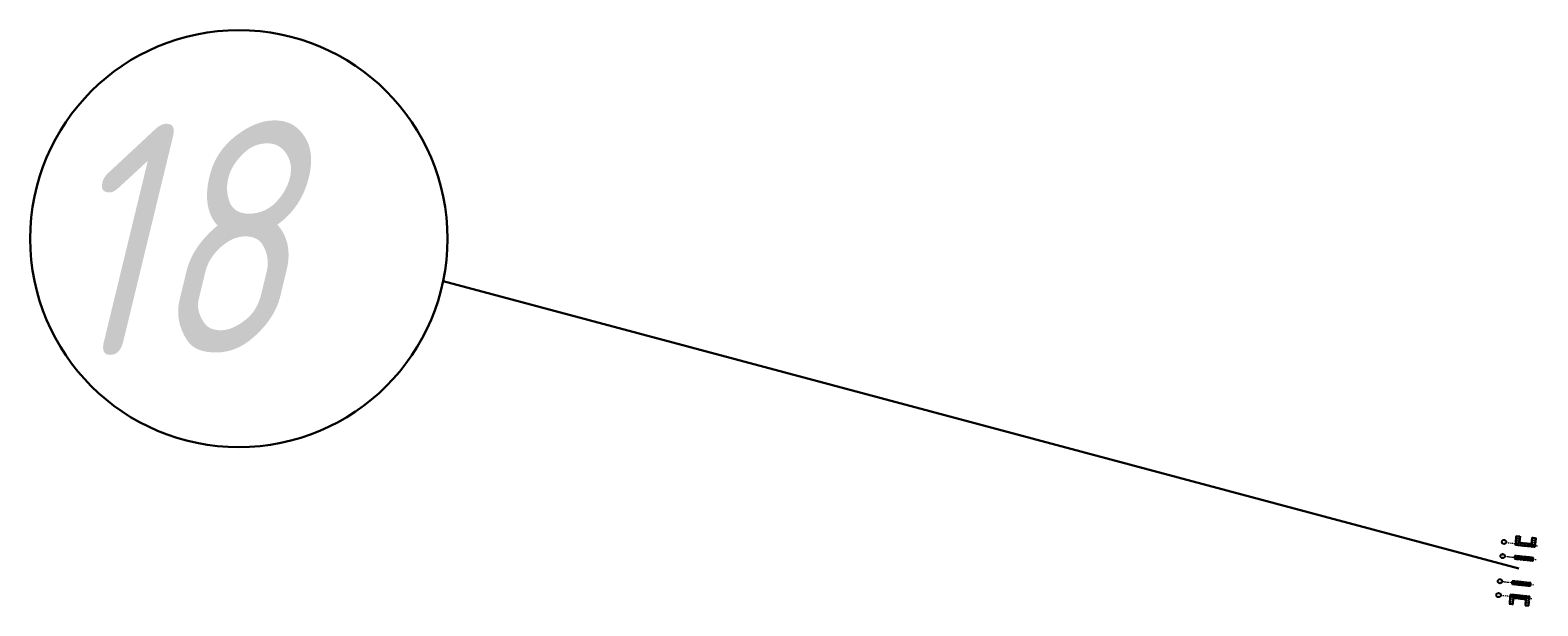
# Model space of a CAD drawing. Header units: metres. Extents: x 1285860 to 1560489, y -721344 to 834863.
# Tile 28 of 256: x 1309993 to 1311955, y 762681 to 763430. Entities that reach past the tile are written whole.
import ezdxf
from ezdxf.enums import TextEntityAlignment as Align

# ---------------------------------------------------------------- set-up
doc = ezdxf.new("R2010")
doc.units = ezdxf.units.M
doc.header["$LTSCALE"] = 0.2
doc.linetypes.add('DASHDOT2', pattern=[12.7, 6.35, -3.175, 0, -3.175])
doc.linetypes.add('HIDDEN2', pattern=[4.7625, 3.175, -1.5875])
for name, color, linetype in [('!OIS-G-opori-text', 130, 'Continuous'), ('!OIS-G-opori-text-s', 90, 'Continuous'), ('!OIS-G-opori-text-s0.3', 10, 'Continuous'), ('!OIS-K-punktir', 50, 'HIDDEN2')]:
    doc.layers.add(name, color=color, linetype=linetype)
doc.layers.add('!OIS-K-construct', color=125, linetype='Continuous', plot=False)
for name, color, linetype, lineweight in [('!OIS-K-osi', 30, 'DASHDOT2', 18), ('!OIS-K-razm', 10, 'Continuous', 20), ('!OIS-K-s0.25', 10, 'Continuous', 20)]:
    doc.layers.add(name, color=color, linetype=linetype, lineweight=lineweight)
doc.styles.add('GOST-2.304_Type-B_italic', font='txt')
doc.styles.add('Simplex', font='simplex.shx', dxfattribs={"width": 0.85, "oblique": 15})

# ---------------------------------------------------------------- blocks, each defined once
blk = doc.blocks.new('number')
at = {"layer": '!OIS-G-opori-text', "color": 0}
blk.add_circle((0, 0), 2.86, dxfattribs=at)
at = {"layer": '!OIS-G-opori-text', "style": 'Simplex', "oblique": 15, "width": 0.65}
blk.add_attdef('1', (-1.2, -0.8), '', height=1.5, dxfattribs=at)
blk = doc.blocks.new('*U263')
at = {"layer": '!OIS-K-punktir'}
blk.add_circle((0, 0), 0.6, dxfattribs=at)
blk = doc.blocks.new('*U264')
at = {"layer": '!OIS-K-punktir', "color": 0, "linetype": 'ByBlock', "lineweight": -2, "transparency": 16777216}
for p in [(0, 0), (2.85, 0), (5.7, 0), (8.55, 0), (11.4, 0), (14.25, 0), (17.1, 0), (19.95, 0), (22.8, 0), (0, -2.2), (2.85, -2.2), (5.7, -2.2), (8.55, -2.2), (11.4, -2.2), (14.25, -2.2), (17.1, -2.2), (19.95, -2.2), (22.8, -2.2)]:
    blk.add_blockref('*U263', p, dxfattribs=at)
blk = doc.blocks.new('*U262')
at = {"layer": '!OIS-K-construct'}
for p, q in [((-11.45, 0), (11.45, 0)), ((0, 1.475), (0, -1.475))]:
    blk.add_line(p, q, dxfattribs=at)
at = {"layer": '!OIS-K-osi'}
for points in [[(-12.25, 0), (12.25, 0)], [(0, 1.95), (0, -1.95)]]:
    blk.add_lwpolyline(points, dxfattribs=at)
at = {"layer": '!OIS-K-punktir'}
blk.add_lwpolyline([(-12.25, 1.95), (-12.25, -1.95), (12.25, -1.95), (12.25, 1.95), (-12.25, 1.95)], close=True, dxfattribs=at)
blk.add_blockref('*U264', (-11.4, 1.1), dxfattribs=at)
at = {"layer": '!OIS-K-construct', "style": 'Simplex', "oblique": 15, "width": 0.85}
blk.add_attdef('РОСТВЕРК_ШИФР', text='', height=0.3, dxfattribs=at).set_placement((0, 1.95), align=Align.BOTTOM_CENTER)
blk = doc.blocks.new('*U249')
at = {"layer": '!OIS-K-osi'}
for p, q in [((-0.75, 0), (0.75, 0)), ((0, 0.75), (0, -0.75))]:
    blk.add_line(p, q, dxfattribs=at)
at = {"layer": '!OIS-K-punktir'}
blk.add_circle((0, 0), 0.6, dxfattribs=at)
blk = doc.blocks.new('*U250')
at = {"layer": '!OIS-K-razm', "color": 0, "linetype": 'ByBlock', "lineweight": -2, "transparency": 16777216}
for p in [(0, 2.2), (0, 0), (2.95, 2.2), (2.95, 0), (5.9, 2.2), (5.9, 0), (8.85, 2.2), (8.85, 0), (11.8, 2.2), (11.8, 0), (14.75, 2.2), (14.75, 0), (17.7, 2.2), (17.7, 0), (20.65, 2.2), (20.65, 0), (23.6, 2.2), (23.6, 0)]:
    blk.add_blockref('*U249', p, dxfattribs=at)
blk = doc.blocks.new('*U251')
at = {"layer": '!OIS-K-osi'}
for p, q in [((-0.75, 0), (0.75, 0)), ((0, 0.75), (0, -0.75))]:
    blk.add_line(p, q, dxfattribs=at)
at = {"layer": '!OIS-K-punktir'}
blk.add_circle((0, 0), 0.6, dxfattribs=at)
blk = doc.blocks.new('*U252')
at = {"layer": '!OIS-K-razm', "color": 0, "linetype": 'ByBlock', "lineweight": -2, "transparency": 16777216}
for p in [(0, 5.4), (0, 2.7), (0, 0), (2.95, 5.4), (2.95, 2.7), (2.95, 0)]:
    blk.add_blockref('*U251', p, dxfattribs=at)
blk = doc.blocks.new('*U253')
at = {"layer": '!OIS-K-osi'}
for p, q in [((-0.75, 0), (0.75, 0)), ((0, 0.75), (0, -0.75))]:
    blk.add_line(p, q, dxfattribs=at)
at = {"layer": '!OIS-K-punktir'}
blk.add_circle((0, 0), 0.6, dxfattribs=at)
blk = doc.blocks.new('*U248')
at = {"layer": '!OIS-K-razm', "color": 0, "linetype": 'ByBlock', "lineweight": -2, "transparency": 16777216}
for p in [(0, 5.4), (0, 2.7), (0, 0), (2.95, 5.4), (2.95, 2.7), (2.95, 0)]:
    blk.add_blockref('*U253', p, dxfattribs=at)
blk = doc.blocks.new('A$Cf140c46d')
at = {"layer": '!OIS-K-osi'}
for p, q in [((26.5, 16.6), (0, 16.6)), ((13.2, 18.8), (13.2, 14.5))]:
    blk.add_line(p, q, dxfattribs=at)
at = {"layer": '!OIS-K-punktir'}
blk.add_lwpolyline([(26, 18.6), (0.5, 18.6), (0.5, 6.6), (5.4, 6.6), (5.4, 14.7), (21.2, 14.7), (21.2, 6.6), (26, 6.6)], close=True, dxfattribs=at)
at = {"layer": '!OIS-K-razm', "rotation": 180}
for name, p in [('*U250', (25, 17.7)), ('*U252', (25, 12.8))]:
    blk.add_blockref(name, p, dxfattribs=at)
at = {"layer": '!OIS-K-razm', "xscale": -1, "rotation": 180}
blk.add_blockref('*U248', (1.5, 12.8), dxfattribs=at)
blk = doc.blocks.new('*U255')
at = {"layer": '!OIS-K-osi'}
for p, q in [((-0.75, 0), (0.75, 0)), ((0, 0.75), (0, -0.75))]:
    blk.add_line(p, q, dxfattribs=at)
at = {"layer": '!OIS-K-punktir'}
blk.add_circle((0, 0), 0.6, dxfattribs=at)
blk = doc.blocks.new('*U256')
at = {"layer": '!OIS-K-razm', "color": 0, "linetype": 'ByBlock', "lineweight": -2, "transparency": 16777216}
for p in [(0, 2.2), (0, 0), (2.95, 2.2), (2.95, 0), (5.9, 2.2), (5.9, 0), (8.85, 2.2), (8.85, 0), (11.8, 2.2), (11.8, 0), (14.75, 2.2), (14.75, 0), (17.7, 2.2), (17.7, 0), (20.65, 2.2), (20.65, 0), (23.6, 2.2), (23.6, 0)]:
    blk.add_blockref('*U255', p, dxfattribs=at)
blk = doc.blocks.new('*U257')
at = {"layer": '!OIS-K-osi'}
for p, q in [((-0.75, 0), (0.75, 0)), ((0, 0.75), (0, -0.75))]:
    blk.add_line(p, q, dxfattribs=at)
at = {"layer": '!OIS-K-punktir'}
blk.add_circle((0, 0), 0.6, dxfattribs=at)
blk = doc.blocks.new('*U258')
at = {"layer": '!OIS-K-razm', "color": 0, "linetype": 'ByBlock', "lineweight": -2, "transparency": 16777216}
for p in [(0, 5.4), (0, 2.7), (0, 0), (2.95, 5.4), (2.95, 2.7), (2.95, 0)]:
    blk.add_blockref('*U257', p, dxfattribs=at)
blk = doc.blocks.new('*U259')
at = {"layer": '!OIS-K-osi'}
for p, q in [((-0.75, 0), (0.75, 0)), ((0, 0.75), (0, -0.75))]:
    blk.add_line(p, q, dxfattribs=at)
at = {"layer": '!OIS-K-punktir'}
blk.add_circle((0, 0), 0.6, dxfattribs=at)
blk = doc.blocks.new('*U254')
at = {"layer": '!OIS-K-razm', "color": 0, "linetype": 'ByBlock', "lineweight": -2, "transparency": 16777216}
for p in [(0, 5.4), (0, 2.7), (0, 0), (2.95, 5.4), (2.95, 2.7), (2.95, 0)]:
    blk.add_blockref('*U259', p, dxfattribs=at)
blk = doc.blocks.new('A$C306cbab0')
at = {"layer": '!OIS-K-osi'}
for p, q in [((26.5, 2.1), (0, 2.1)), ((13.2, 0), (13.2, 4.3))]:
    blk.add_line(p, q, dxfattribs=at)
at = {"layer": '!OIS-K-punktir'}
blk.add_lwpolyline([(26, 0.2), (0.5, 0.2), (0.5, 12.2), (5.4, 12.2), (5.4, 4.1), (21.2, 4.1), (21.2, 12.2), (26, 12.2)], close=True, dxfattribs=at)
at = {"layer": '!OIS-K-razm'}
blk.add_blockref('*U254', (1.5, 5.9), dxfattribs=at)
at = {"layer": '!OIS-K-razm', "xscale": -1}
for name, p in [('*U256', (25, 1)), ('*U258', (25, 5.9))]:
    blk.add_blockref(name, p, dxfattribs=at)

msp = doc.modelspace()

# ---------------------------------------------------------------- linework, layer by layer
at = {"layer": '!OIS-K-osi'}
for points in [[(1311913.807, 762762.9732), (1311954.9405, 762758.6793)], [(1311911.9382, 762745.0705), (1311953.0717, 762740.7766)], [(1311908.5119, 762712.2489), (1311949.6454, 762707.955)], [(1311906.6431, 762694.3462), (1311947.7766, 762690.0522)]]:
    msp.add_lwpolyline(points, dxfattribs=at)
at = {"layer": 'Defpoints', "color": 250, "lineweight": 30}
msp.add_line((1310530.5201, 763103.2314), (1311930.2707, 762729.0185), dxfattribs=at)
msp.add_circle((1310264.7461, 763158.4612), 271.4519, dxfattribs=at)

# ---------------------------------------------------------------- block references
at = {"layer": '!OIS-G-opori-text-s', "rotation": 84.04049488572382}
for p, values in [((1311911.011, 762763.6976), {'1': '18-4'}), ((1311903.7954, 762694.5665), {'1': '18-1'})]:
    msp.add_blockref('number', p, dxfattribs=at).add_auto_attribs(values)
at = {"layer": '!OIS-G-opori-text-s0.3', "rotation": 84.0404948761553}
for p, values in [((1311909.0975, 762745.3671), {'1': '18-3'}), ((1311905.6544, 762712.4969), {'1': '18-2'})]:
    msp.add_blockref('number', p, dxfattribs=at).add_auto_attribs(values)
at = {"layer": '!OIS-K-punktir', "rotation": 354.0404948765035}
for p in [(1311936.8031, 762742.4749), (1311933.3768, 762709.6532)]:
    msp.add_blockref('*U262', p, dxfattribs=at).add_auto_attribs({'РОСТВЕРК_ШИФР': '1-2-РМ.1'})
at = {"layer": '!OIS-K-s0.25', "rotation": 354.0404948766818}
for name, p in [('A$C306cbab0', (1311925.2547, 762759.4657)), ('A$Cf140c46d', (1311916.6216, 762676.7651))]:
    msp.add_blockref(name, p, dxfattribs=at)

# ---------------------------------------------------------------- texts
at = {"layer": 'Defpoints', "color": 3, "lineweight": 30, "style": 'GOST-2.304_Type-B_italic'}
msp.add_text('18', height=300, rotation=1.3706849, dxfattribs=at).set_placement((1310023.628, 763004.4616))

doc.saveas('drawing.dxf')
